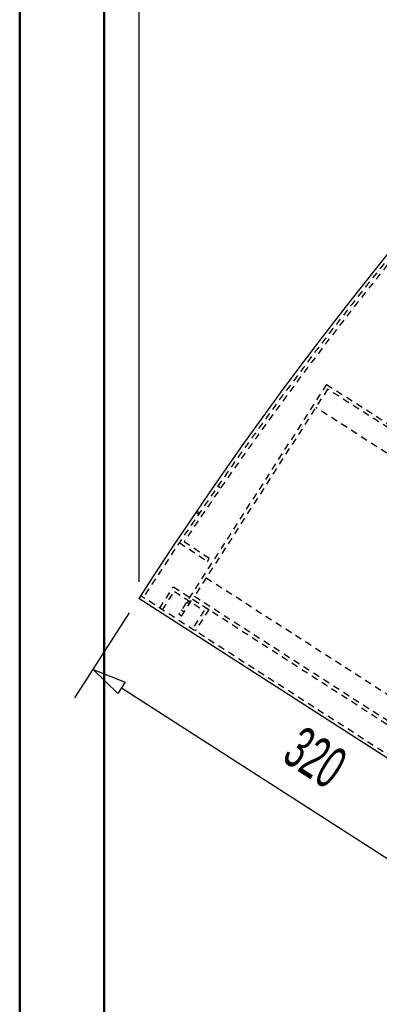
# Model space of a CAD drawing. Extents: x -12664 to -8584, y 4186 to 7036.
# Tile 2 of 35: x -12664 to -12451, y 5471 to 6054. Entities that reach past the tile are written whole.
import ezdxf
from ezdxf.enums import TextEntityAlignment as Align

# ---------------------------------------------------------------- set-up
doc = ezdxf.new("R2010")
doc.units = 0
doc.header["$MEASUREMENT"] = 0
doc.linetypes.add('HIDDEN', pattern=[7, 4, -3])
doc.layers.get('0').update_dxf_attribs({"linetype": 'CONTINUOUS'})
for name, color, linetype in [('DIM49', 4, 'CONTINUOUS'), ('LE_HIDDEN', 7, 'CONTINUOUS'), ('TXT_DIM49', 2, 'CONTINUOUS')]:
    doc.layers.add(name, color=color, linetype=linetype)
doc.layers.add('LE_ALL', color=7, linetype='CONTINUOUS', lineweight=50)

# ---------------------------------------------------------------- blocks, each defined once
blk = doc.blocks.new('_D1', base_point=(-12593.77, 5711.1))
at = {"layer": 'DIM49', "color": 1}
blk.add_line((-12593.77, 6931.1), (-12593.77, 5721.1), dxfattribs=at)
blk = doc.blocks.new('_D3', base_point=(-12593.77, 5711.1))
at = {"layer": 'DIM49', "color": 1}
blk.add_line((-12593.77, 6875.46), (-12593.77, 5721.1), dxfattribs=at)
blk = doc.blocks.new('_D5', base_point=(-12593.77, 5711.1))
at = {"layer": 'DIM49', "color": 1}
for p, q in [((-12631.64, 5652.23), (-12599.18, 5702.69)), ((-12620.82, 5669.05), (-12601.84, 5661.6)), ((-12606.17, 5654.87), (-12620.82, 5669.05)), ((-12601.84, 5661.6), (-12606.17, 5654.87)), ((-12604, 5658.23), (-12368.51, 5506.76)), ((-12362.51, 5479.12), (-12330.05, 5529.58)), ((-12370.68, 5503.39), (-12366.35, 5510.12)), ((-12366.35, 5510.12), (-12351.69, 5495.94)), ((-12351.69, 5495.94), (-12370.68, 5503.39))]:
    blk.add_line(p, q, dxfattribs=at)
at = {"layer": 'TXT_DIM49', "width": 0.596}
blk.add_text('320', height=25, rotation=327.25, dxfattribs=at).set_placement((-12495.81, 5606.48), align=Align.CENTER)

msp = doc.modelspace()

# ---------------------------------------------------------------- linework, layer by layer
msp.add_line((-12324.64, 5537.99), (-12593.77, 5711.1))
msp.add_arc((-10621.54, 4442.52), 2345, 32.74999, 147.24999)
at = {"layer": 'LE_ALL', "color": 10}
for points in [[(-12664.29, 4186.24), (-8584.29, 4186.24), (-8584.29, 7036.24), (-12664.29, 7036.24), (-12664.29, 4186.24)], [(-12614.29, 4236.24), (-8634.29, 4236.24), (-8634.29, 6986.24), (-12614.29, 6986.24), (-12614.29, 4236.24)]]:
    msp.add_lwpolyline(points, dxfattribs=at)
at = {"layer": 'LE_HIDDEN', "color": 1, "linetype": 'HIDDEN'}
for p, q in [((-12482.4, 5838.03), (-12570.04, 5701.78)), ((-12482.4, 5838.03), (-12331.02, 5740.66)), ((-12481.8, 5835.27), (-12560.79, 5712.48)), ((-12333.78, 5740.06), (-12481.8, 5835.27)), ((-12340.81, 5729.12), (-12488.84, 5824.33)), ((-12545.21, 5776.59), (-12546.85, 5777.73)), ((-12558.34, 5761.02), (-12559.99, 5762.15)), ((-12557.77, 5761.85), (-12559.43, 5762.98)), ((-12569.67, 5744.22), (-12553.04, 5733.11)), ((-12551.93, 5734.77), (-12566.9, 5744.77)), ((-12553.04, 5733.11), (-12551.93, 5734.77)), ((-12553.75, 5723.41), (-12405.73, 5628.2)), ((-12568.36, 5700.7), (-12561.87, 5710.79)), ((-12565.38, 5709.04), (-12563.69, 5707.95)), ((-12564.9, 5709.77), (-12563.22, 5708.69)), ((-12561.87, 5710.79), (-12413.85, 5615.58)), ((-12560.79, 5712.48), (-12412.76, 5617.26)), ((-12568.36, 5700.7), (-12570.04, 5701.78)), ((-12568.42, 5704.31), (-12566.74, 5703.22))]:
    msp.add_line(p, q, dxfattribs=at)
for points in [[(-12591.01, 5711.7, -0.254675), (-10623.54, 6785.52), (-10623.54, 6704.52), (-10641.54, 6704.52)], [(-10623.54, 6564.52, 0.172955), (-11965.69, 6084.51), (-11905.58, 6010.95, 0.078205), (-12325.24, 5540.75), (-12592.69, 5712.78)]]:
    msp.add_lwpolyline(points, format="xyb", dxfattribs=at)
for points in [[(-12581.34, 5705.48), (-12573.22, 5718.1), (-12552.2, 5704.57), (-12560.31, 5691.96)], [(-12579.66, 5704.4), (-12572.62, 5715.33), (-12554.96, 5703.97), (-12561.99, 5693.04)]]:
    msp.add_lwpolyline(points, dxfattribs=at)
msp.add_arc((-10621.54, 4442.52), 2341, 129.21896, 146.20105, dxfattribs=at)

# ---------------------------------------------------------------- block references
at = {"layer": 'DIM49'}
for name in ['_D1', '_D3', '_D5']:
    msp.add_blockref(name, (-12593.77, 5711.1), dxfattribs=at)

doc.saveas('drawing.dxf')
